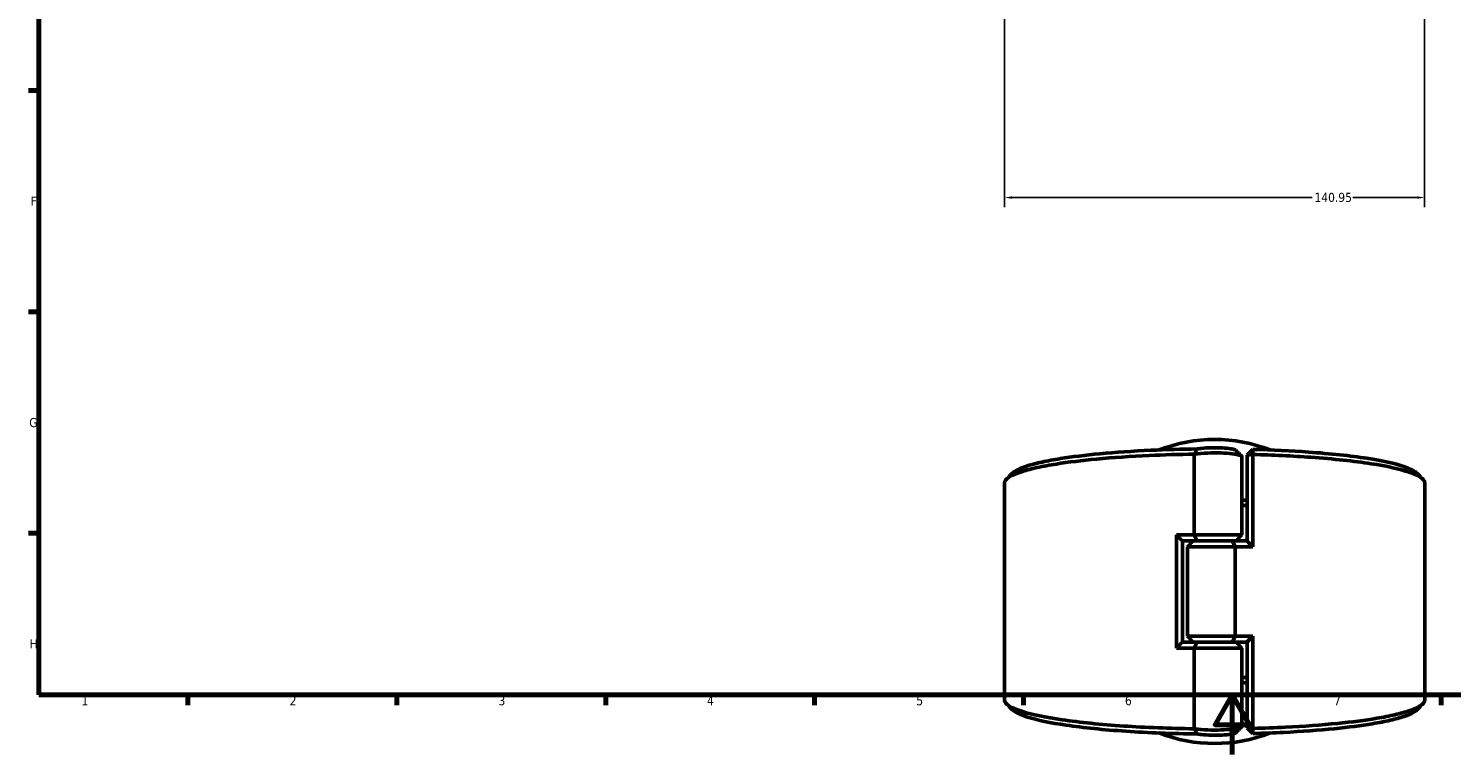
# Model space of a CAD drawing. Header units: millimetres. Extents: x 0 to 898, y 0 to 841.
# Tile 1 of 7: x 17 to 494, y 0 to 244. Entities that reach past the tile are written whole.
import ezdxf

# ---------------------------------------------------------------- set-up
doc = ezdxf.new("R2010")
doc.units = ezdxf.units.MM
for name, color, linetype, lineweight in [('Border (ANSI)', 7, 'Continuous', 70), ('Dimension (ANSI)', 7, 'Continuous', 25), ('Visible (ANSI)', 7, 'Continuous', 50)]:
    doc.layers.add(name, color=color, linetype=linetype, lineweight=lineweight)
doc.styles.add('Note Text (ANSI)', font='tahoma.ttf')
doc.dimstyles.new('Default - mm (ANSI)', dxfattribs={"dimtxt": 3.048, "dimasz": 2.5, "dimexe": 3.175, "dimexo": 1.6002, "dimgap": 0.8, "dimtad": 0, "dimtoh": 1, "dimrnd": 1e-08, "dimzin": 4, "dimdsep": 46, "dimtxsty": 'Note Text (ANSI)', "dimcen": 0.09, "dimdle": 10, "dimclrd": 256, "dimclre": 256, "dimclrt": 256, "dimadec": 1, "dimazin": 1, "dimtfac": 1, "dimtofl": 0, "dimtmove": 0, "dimatfit": 3, "dimfxl": 1, "dimtolj": 1, "dimtzin": 4, "dimlwd": -1, "dimlwe": -1, "dimarcsym": 0})

# ---------------------------------------------------------------- blocks, each defined once
blk = doc.blocks.new('Borders Default Border')
at = {"layer": 'Border (ANSI)'}
for p, q in [((20, 222.75), (16.55, 222.75)), ((20, 148.5), (16.55, 148.5)), ((20, 74.25), (16.55, 74.25)), ((70.08, 20), (70.08, 16.55)), ((140.17, 20), (140.17, 16.55)), ((210.25, 20), (210.25, 16.55)), ((280.33, 20), (280.33, 16.55)), ((350.42, 20), (350.42, 16.55)), ((490.58, 20), (490.58, 16.55))]:
    blk.add_line(p, q, dxfattribs=at)
at = {"layer": 'Border (ANSI)', "flags": 128}
for points in [[(20, 20), (20, 574), (821, 574), (821, 20), (20, 20)], [(420.5, 0), (420.5, 20), (414.73, 10), (426.27, 10), (420.5, 20)]]:
    blk.add_lwpolyline(points, dxfattribs=at)
at = {"layer": 'Border (ANSI)', "char_height": 3.05, "attachment_point": 7, "style": 'Note Text (ANSI)'}
for s, insert in [('F', (17.29, 184.1)), ('G', (16.81, 109.79)), ('H', (16.97, 35.6)), ('1', (34.35, 16.55)), ('2', (104.2, 16.55)), ('3', (174.26, 16.49)), ('4', (244.23, 16.55)), ('5', (314.48, 16.49)), ('6', (384.49, 16.49)), ('7', (454.6, 16.55))]:
    blk.add_mtext(s, dxfattribs=dict(at, insert=insert))
blk = doc.blocks.new('*D8')
at = {"layer": 'Defpoints', "color": 0, "transparency": 16777216}
for p in [(485.04, 325.49), (344.09, 322.87), (485.04, 186.87)]:
    blk.add_point(p, dxfattribs=at)
at = {"layer": 'Dimension (ANSI)', "transparency": 16777216}
for p, q in [((344.09, 321.27), (344.09, 183.7)), ((485.04, 323.89), (485.04, 183.7)), ((346.59, 186.87), (447.27, 186.87)), ((482.54, 186.87), (460.9, 186.87))]:
    blk.add_line(p, q, dxfattribs=at)
for points in [[(346.59, 187.29), (346.59, 186.46), (344.09, 186.87)], [(482.54, 187.29), (482.54, 186.46), (485.04, 186.87)]]:
    blk.add_solid(points, dxfattribs=at)
at = {"layer": 'Dimension (ANSI)', "transparency": 16777216, "insert": (448.07, 188.46), "char_height": 3.048, "attachment_point": 1, "style": 'Note Text (ANSI)'}
blk.add_mtext('\\A1;140.95', dxfattribs=at)

msp = doc.modelspace()

# ---------------------------------------------------------------- linework, layer by layer
at = {"layer": 'Visible (ANSI)'}
for p, q in [((407.665, 100.76), (407.665, 73.683)), ((425.436, 100.407), (427.436, 102.376)), ((427.408, 100.655), (425.436, 100.407)), ((425.436, 100.407), (425.436, 71.659)), ((427.408, 69.683), (427.408, 100.655)), ((423.746, 73.683), (423.746, 99.923)), ((344.086, 18.366), (344.086, 91.051)), ((485.086, 18.366), (485.086, 91.051)), ((401.765, 73.683), (401.765, 35.733)), ((401.765, 73.683), (407.665, 73.683)), ((403.736, 71.708), (403.736, 37.709)), ((408.708, 71.683), (403.736, 71.683)), ((407.426, 71.683), (405.426, 69.683)), ((407.665, 73.683), (423.746, 73.683)), ((420.465, 71.683), (408.708, 71.683)), ((408.708, 71.683), (420.465, 71.683)), ((420.465, 71.683), (425.436, 71.683)), ((421.746, 71.683), (423.746, 73.683)), ((421.508, 69.683), (405.426, 69.683)), ((405.426, 39.733), (405.426, 69.683)), ((427.408, 69.683), (421.508, 69.683)), ((421.508, 39.733), (421.508, 69.683)), ((405.426, 39.733), (421.508, 39.733)), ((407.426, 37.733), (405.426, 39.733)), ((421.508, 39.733), (427.408, 39.733)), ((427.408, 8.761), (427.408, 39.733)), ((407.665, 35.733), (401.765, 35.733)), ((403.736, 37.733), (408.708, 37.733)), ((423.746, 35.733), (407.665, 35.733)), ((407.665, 35.733), (407.665, 8.656)), ((408.708, 37.733), (420.465, 37.733)), ((420.465, 37.733), (408.708, 37.733)), ((425.436, 37.733), (420.465, 37.733)), ((421.746, 37.733), (423.746, 35.733)), ((423.746, 9.494), (423.746, 35.733)), ((425.436, 37.758), (425.436, 9.01)), ((425.436, 9.01), (427.408, 8.761)), ((427.436, 7.04), (425.436, 9.01))]:
    msp.add_line(p, q, dxfattribs=at)
for start, end in [(68.5861, 111.4139), (248.5861, 291.4139)]:
    msp.add_arc((414.586, 54.708), 51, start, end, dxfattribs=at)
for points, knots in [([(344.088, 91.051), (344.087, 91.419), (344.238, 91.788), (344.54, 92.155), (344.943, 92.643), (345.613, 93.128), (347.473, 94.078), (348.663, 94.543), (351.533, 95.443), (353.214, 95.878), (357.029, 96.708), (359.162, 97.103), (365.467, 98.103), (370.021, 98.662), (380.447, 99.643), (386.4, 100.048), (397.514, 100.554), (402.562, 100.701), (407.665, 100.771)], [1.5669105, 1.5669105, 1.5669105, 1.5669105, 1.6804056, 1.6804056, 1.6804056, 1.8317989, 1.8317989, 1.9831922, 1.9831922, 2.1345855, 2.1345855, 2.2859788, 2.2859788, 2.5433475, 2.5433475, 2.8238073, 2.8238073, 3.0428641, 3.0428641, 3.0428641, 3.0428641]), ([(408.714, 102.509), (403.439, 102.447), (398.217, 102.299), (387.106, 101.794), (381.307, 101.398), (371.159, 100.442), (366.731, 99.897), (360.61, 98.923), (358.54, 98.538), (354.844, 97.73), (353.218, 97.306), (350.446, 96.43), (349.3, 95.977), (347.679, 95.138), (347.119, 94.754), (346.732, 94.367)], [-3.0557292, -3.0557292, -3.0557292, -3.0557292, -2.8238073, -2.8238073, -2.5433475, -2.5433475, -2.2859788, -2.2859788, -2.1345855, -2.1345855, -1.9831922, -1.9831922, -1.8317989, -1.8317989, -1.7081695, -1.7081695, -1.7081695, -1.7081695]), ([(407.665, 100.76), (408.056, 100.824), (408.491, 100.882), (410.257, 101.077), (411.821, 101.169), (414.871, 101.224), (416.343, 101.2), (419.05, 101.061), (420.284, 100.946), (421.89, 100.704), (422.412, 100.598), (422.812, 100.483), (423.213, 100.369), (423.492, 100.246), (423.709, 100.055), (423.746, 99.989), (423.745, 99.923)], [-4.0214066, -4.0214066, -4.0214066, -4.0214066, -3.8218289, -3.8218289, -3.2709909, -3.2709909, -2.7840076, -2.7840076, -2.3010087, -2.3010087, -1.9991344, -1.9991344, -1.9991344, -1.6972601, -1.6972601, -1.5408975, -1.5408975, -1.5408975, -1.5408975]), ([(408.714, 102.509), (408.534, 102.223), (408.357, 101.934), (408.014, 101.355), (407.845, 101.063), (407.68, 100.771)], [-0.27669932, -0.27669932, -0.27669932, -0.27669932, -0.13854961, -0.13854961, 0, 0, 0, 0]), ([(421.679, 102.078), (421.583, 102.173), (421.386, 102.267), (421.097, 102.355), (420.796, 102.446), (420.396, 102.53), (419.144, 102.724), (418.165, 102.816), (416, 102.928), (414.815, 102.947), (412.365, 102.903), (411.113, 102.829), (409.565, 102.655), (409.1, 102.586), (408.714, 102.509)], [1.7079323, 1.7079323, 1.7079323, 1.7079323, 1.9991344, 1.9991344, 1.9991344, 2.3010087, 2.3010087, 2.7840076, 2.7840076, 3.2709909, 3.2709909, 3.8218289, 3.8218289, 4.1046277, 4.1046277, 4.1046277, 4.1046277]), ([(427.408, 100.655), (427.413, 100.942), (427.418, 101.229), (427.427, 101.803), (427.432, 102.089), (427.436, 102.376)], [-0.26552249, -0.26552249, -0.26552249, -0.26552249, -0.13277778, -0.13277778, 0, 0, 0, 0]), ([(427.408, 100.655), (434.178, 100.481), (440.764, 100.169), (454.474, 99.188), (461.345, 98.452), (472.442, 96.738), (476.792, 95.777), (482.536, 93.83), (484.223, 92.863), (484.83, 91.882), (485.001, 91.606), (485.086, 91.328), (485.086, 91.051)], [0.1836005, 0.1836005, 0.1836005, 0.1836005, 0.4777172, 0.4777172, 0.842243, 0.842243, 1.1864566, 1.1864566, 1.4892735, 1.4892735, 1.4892735, 1.5746822, 1.5746822, 1.5746822, 1.5746822]), ([(482.44, 94.367), (481.666, 95.14), (480.202, 95.9), (475.138, 97.631), (470.924, 98.568), (460.148, 100.238), (453.463, 100.955), (440.214, 101.904), (433.915, 102.205), (427.436, 102.376)], [-1.4334231, -1.4334231, -1.4334231, -1.4334231, -1.1864566, -1.1864566, -0.842243, -0.842243, -0.4777172, -0.4777172, -0.1887605, -0.1887605, -0.1887605, -0.1887605]), ([(425.436, 25.804), (425.101, 25.813), (424.764, 25.822), (424.2, 25.836), (423.974, 25.841), (423.746, 25.847)], [-0.1975885, -0.1975885, -0.1975885, -0.1975885, -0.178991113, -0.178991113, -0.166492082, -0.166492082, -0.166492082, -0.166492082]), ([(423.746, 24.124), (424.077, 24.116), (424.408, 24.109), (424.971, 24.094), (425.204, 24.088), (425.436, 24.082)], [0.161348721, 0.161348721, 0.161348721, 0.161348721, 0.178991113, 0.178991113, 0.191457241, 0.191457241, 0.191457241, 0.191457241]), ([(407.665, 8.645), (399.491, 8.757), (391.461, 9.07), (376.36, 10.076), (369.344, 10.785), (357.906, 12.456), (353.362, 13.4), (347.227, 15.324), (345.345, 16.284), (344.54, 17.262), (344.238, 17.628), (344.087, 17.997), (344.086, 18.366)], [-3.0428641, -3.0428641, -3.0428641, -3.0428641, -2.6919897, -2.6919897, -2.3274628, -2.3274628, -1.9831922, -1.9831922, -1.6804056, -1.6804056, -1.6804056, -1.5669105, -1.5669105, -1.5669105, -1.5669105]), ([(346.732, 15.049), (347.594, 14.189), (349.314, 13.344), (354.984, 11.552), (359.387, 10.632), (370.5, 9.005), (377.327, 8.313), (392.302, 7.314), (400.441, 7.005), (408.714, 6.907)], [1.7081695, 1.7081695, 1.7081695, 1.7081695, 1.9831922, 1.9831922, 2.3274628, 2.3274628, 2.6919897, 2.6919897, 3.0557292, 3.0557292, 3.0557292, 3.0557292]), ([(485.085, 18.366), (485.086, 18.088), (485.001, 17.811), (484.83, 17.534), (484.526, 17.044), (483.954, 16.557), (482.287, 15.6), (481.191, 15.131), (478.503, 14.22), (476.911, 13.779), (473.265, 12.934), (471.211, 12.531), (465.11, 11.507), (460.67, 10.93), (450.444, 9.909), (444.575, 9.481), (434.82, 8.995), (431.142, 8.857), (427.408, 8.761)], [-1.5746822, -1.5746822, -1.5746822, -1.5746822, -1.4892735, -1.4892735, -1.4892735, -1.337865, -1.337865, -1.1864566, -1.1864566, -1.0350481, -1.0350481, -0.8836396, -0.8836396, -0.6262452, -0.6262452, -0.3458146, -0.3458146, -0.1836005, -0.1836005, -0.1836005, -0.1836005]), ([(427.436, 7.04), (430.958, 7.133), (434.427, 7.265), (443.823, 7.733), (449.539, 8.15), (459.489, 9.146), (463.806, 9.707), (469.728, 10.705), (471.719, 11.098), (475.25, 11.92), (476.79, 12.35), (479.383, 13.237), (480.437, 13.694), (481.739, 14.453), (482.142, 14.75), (482.441, 15.049)], [0.1887605, 0.1887605, 0.1887605, 0.1887605, 0.3458146, 0.3458146, 0.6262452, 0.6262452, 0.8836396, 0.8836396, 1.0350481, 1.0350481, 1.1864566, 1.1864566, 1.337865, 1.337865, 1.4334231, 1.4334231, 1.4334231, 1.4334231]), ([(423.745, 9.494), (423.746, 9.428), (423.709, 9.362), (423.492, 9.171), (423.213, 9.048), (422.812, 8.933), (422.412, 8.819), (421.89, 8.713), (420.284, 8.471), (419.05, 8.355), (416.343, 8.216), (414.871, 8.193), (411.821, 8.248), (410.257, 8.34), (408.491, 8.534), (408.056, 8.593), (407.665, 8.656)], [1.5408975, 1.5408975, 1.5408975, 1.5408975, 1.6972601, 1.6972601, 1.9991344, 1.9991344, 1.9991344, 2.3010087, 2.3010087, 2.7840076, 2.7840076, 3.2709909, 3.2709909, 3.8218289, 3.8218289, 4.0214066, 4.0214066, 4.0214066, 4.0214066]), ([(407.68, 8.645), (407.843, 8.357), (408.01, 8.068), (408.354, 7.489), (408.532, 7.197), (408.714, 6.907)], [-0.27673594, -0.27673594, -0.27673594, -0.27673594, -0.13961805, -0.13961805, 0, 0, 0, 0]), ([(408.714, 6.907), (409.1, 6.83), (409.565, 6.761), (411.113, 6.588), (412.365, 6.514), (414.815, 6.47), (416, 6.489), (418.165, 6.6), (419.144, 6.693), (420.396, 6.886), (420.796, 6.971), (421.097, 7.062), (421.386, 7.149), (421.583, 7.243), (421.679, 7.339)], [-4.1046277, -4.1046277, -4.1046277, -4.1046277, -3.8218289, -3.8218289, -3.2709909, -3.2709909, -2.7840076, -2.7840076, -2.3010087, -2.3010087, -1.9991344, -1.9991344, -1.9991344, -1.7079323, -1.7079323, -1.7079323, -1.7079323]), ([(427.436, 7.04), (427.432, 7.327), (427.427, 7.614), (427.418, 8.188), (427.413, 8.475), (427.408, 8.761)], [-0.2655222, -0.2655222, -0.2655222, -0.2655222, -0.13274399, -0.13274399, 0, 0, 0, 0])]:
    msp.add_open_spline(points, degree=3, knots=knots, dxfattribs=at)
for points in [[(407.68, 100.771), (407.675, 100.768), (407.67, 100.764), (407.665, 100.76)], [(407.68, 100.771), (407.675, 100.771), (407.67, 100.771), (407.665, 100.771)], [(421.679, 102.078), (422.338, 101.417), (422.999, 100.757), (423.659, 100.097)], [(344.752, 92.387), (345.412, 93.047), (346.072, 93.707), (346.732, 94.367)], [(482.441, 94.367), (483.101, 93.707), (483.761, 93.047), (484.421, 92.387)], [(423.745, 83.57), (424.31, 83.584), (424.874, 83.598), (425.435, 83.614)], [(425.435, 85.335), (424.874, 85.32), (424.31, 85.306), (423.746, 85.293)], [(403.736, 71.708), (403.077, 72.362), (402.419, 73.021), (401.765, 73.683)], [(407.665, 73.683), (407.994, 73.017), (408.344, 72.341), (408.708, 71.683)], [(420.465, 71.683), (420.829, 71.026), (421.179, 70.35), (421.508, 69.683)], [(425.436, 71.659), (426.096, 71.005), (426.753, 70.346), (427.408, 69.683)], [(420.465, 37.733), (420.829, 38.391), (421.179, 39.067), (421.508, 39.733)], [(427.408, 39.733), (426.753, 39.071), (426.096, 38.412), (425.436, 37.758)], [(403.736, 37.709), (403.077, 37.055), (402.419, 36.396), (401.765, 35.733)], [(408.708, 37.733), (408.344, 37.076), (407.994, 36.4), (407.665, 35.733)], [(346.732, 15.049), (346.072, 15.709), (345.412, 16.369), (344.752, 17.029)], [(484.421, 17.029), (483.761, 16.369), (483.101, 15.709), (482.441, 15.049)], [(407.665, 8.656), (407.67, 8.653), (407.675, 8.649), (407.68, 8.645)], [(407.665, 8.645), (407.67, 8.645), (407.675, 8.645), (407.68, 8.645)], [(423.659, 9.319), (422.999, 8.66), (422.338, 8), (421.679, 7.339)]]:
    msp.add_open_spline(points, degree=3, dxfattribs=at)

# ---------------------------------------------------------------- block references
msp.add_blockref('Borders Default Border', (0, 0))

# ---------------------------------------------------------------- dimensions: what is measured, and where the dimension line sits
at = {"layer": 'Dimension (ANSI)'}
dim = msp.add_linear_dim(base=(485.038, 186.873), p1=(344.086, 322.873), p2=(485.038, 325.487), angle=180, dimstyle='Default - mm (ANSI)', override={"dimgap": 0.8, "dimtoh": 0, "dimdec": 2, "dimtol": 0, "dimlim": 0, "dimtp": 0, "dimtm": 0, "dimtdec": 2, "dimatfit": 1}, dxfattribs=at)
dim.commit()
dim.dimension.update_dxf_attribs({"geometry": '*D8', "text_midpoint": (454.086, 186.873), "dimtype": 160})

doc.saveas('drawing.dxf')
